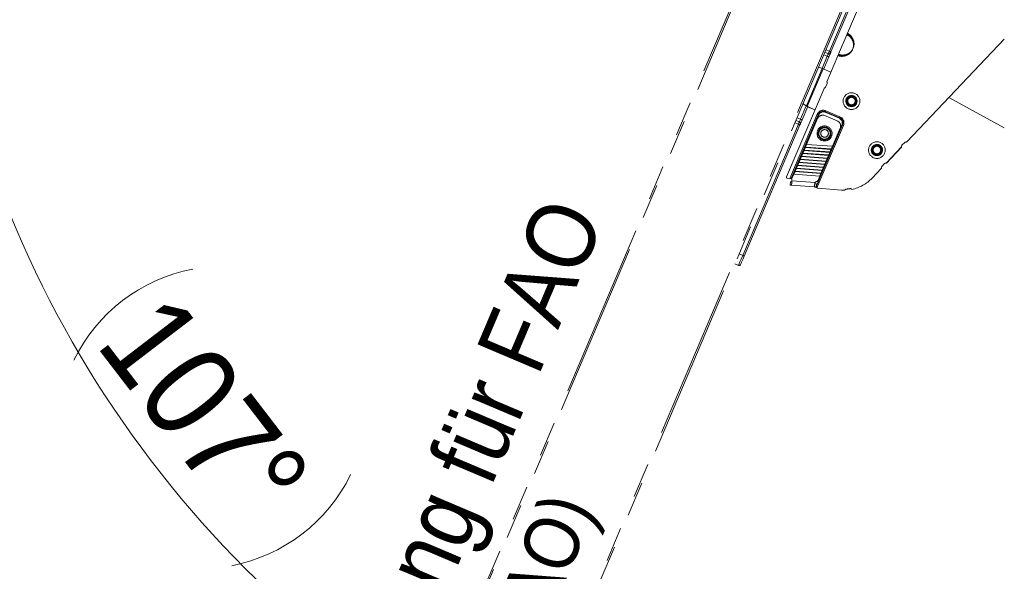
# Model space of a CAD drawing. Header units: millimetres. Extents: x 2 to 420, y 0 to 291.
# Tile 3 of 12: x 87 to 123, y 57 to 77. Entities that reach past the tile are written whole.
import ezdxf

# ---------------------------------------------------------------- set-up
doc = ezdxf.new("R2010")
doc.units = ezdxf.units.MM
doc.linetypes.add('SLD-Durchgehend', pattern=[0])
doc.linetypes.add('SLD-Phantom', pattern=[12.7, 6.35, -1.27, 1.27, -1.27, 1.27, -1.27])
doc.styles.add('SLDTEXTSTYLE1', font='GOTHIC.TTF', dxfattribs={"width": 0.913})
doc.dimstyles.new('SLDDIMSTYLE11', dxfattribs={"dimtxt": 3.439583, "dimasz": 2.5, "dimexe": 0, "dimexo": 0.0625, "dimgap": 0.859896, "dimtad": 1, "dimdec": 4, "dimlfac": 5, "dimzin": 12, "dimdsep": 46, "dimtxsty": 'SLDTEXTSTYLE1', "dimsah": 1, "dimcen": 0.09, "dimazin": 3, "dimtfac": 1, "dimtofl": 0, "dimtmove": 0, "dimatfit": 3, "dimfxl": 1, "dimfrac": 2, "dimtolj": 1, "dimtzin": 12, "dimarcsym": 0})

# ---------------------------------------------------------------- blocks, each defined once
blk = doc.blocks.new('_D_21')
at = {"color": 150, "linetype": 'SLD-Durchgehend', "lineweight": 18}
for centre, radius, start, end in [((112.641, 37.122), 6.11, 142.3759, 195.506), ((112.673, 37.116), 6.11, 322.3759, 15.506), ((123.336, 91.757), 58.404, 247, 270)]:
    blk.add_arc(centre, radius, start, end, dxfattribs=at)
for points in [[(100.515, 37.996), (102.722, 36.78), (102.952, 37.356)], [(123.336, 33.353), (120.843, 33.716), (120.83, 33.096)]]:
    blk.add_solid(points, dxfattribs=at)
at = {"color": 150, "linetype": 'SLD-Durchgehend', "lineweight": 18, "char_height": 3.4396, "attachment_point": 1, "rotation": 348.941, "style": 'SLDTEXTSTYLE1'}
for s, insert in [('23°', (111.566, 39.025)), ('~ ', (107.596, 39.801))]:
    blk.add_mtext(s, dxfattribs=dict(at, insert=insert))
blk = doc.blocks.new('_D_22')
at = {"color": 150, "linetype": 'SLD-Durchgehend', "lineweight": 18}
for centre, radius, start, end in [((123.336, 84.75), 39.338, 163, 270), ((94.735, 61.892), 6.11, 100.9158, 154.0459), ((93.84, 63.06), 6.11, 280.9158, 334.0459)]:
    blk.add_arc(centre, radius, start, end, dxfattribs=at)
for points in [[(85.717, 96.252), (84.763, 93.92), (85.361, 93.758)], [(123.336, 45.412), (120.847, 45.801), (120.827, 45.182)]]:
    blk.add_solid(points, dxfattribs=at)
at = {"color": 150, "linetype": 'SLD-Durchgehend', "lineweight": 18, "insert": (92.727, 67.24), "char_height": 3.4396, "attachment_point": 1, "rotation": 307.4808, "style": 'SLDTEXTSTYLE1'}
blk.add_mtext('107°', dxfattribs=at)

msp = doc.modelspace()

# ---------------------------------------------------------------- linework, layer by layer
at = {"color": 7, "linetype": 'SLD-Phantom', "lineweight": 18}
for p, q in [((92.36604, 28.368693), (119.357746, 91.957166)), ((119.43642, 91.988953), (92.397827, 28.290017)), ((95.785284, 26.852127), (122.823877, 90.551062)), ((122.855664, 90.472387), (95.863956, 26.883914)), ((118.755624, 79.564359), (117.45593, 76.502471)), ((118.048636, 78.792119), (116.798297, 75.846504)), ((116.854491, 75.82265), (118.104831, 78.768266)), ((117.433486, 76.449597), (117.129925, 75.734452)), ((119.61578, 72.54033), (123.17588, 76.291892)), ((116.632681, 75.81196), (116.75964, 75.755434)), ((116.798297, 75.846504), (116.67039, 75.900796)), ((117.63519, 75.904835), (117.661909, 75.967782)), ((117.66464, 75.966622), (117.637921, 75.903675)), ((116.720151, 75.662403), (116.532833, 75.22111)), ((116.589027, 75.197256), (116.776345, 75.638549)), ((116.592244, 75.716696), (116.720151, 75.662403)), ((117.107481, 75.681577), (116.703326, 74.729447)), ((116.538065, 75.218888), (115.957407, 73.850941)), ((116.569745, 75.205441), (115.987482, 73.833716)), ((116.404926, 75.275402), (116.538065, 75.218888)), ((116.854132, 75.084725), (116.569745, 75.205441)), ((116.601031, 74.488455), (115.231441, 71.261906)), ((116.660275, 74.535892), (116.714977, 74.664763)), ((121.151297, 74.158428), (123.17588, 73.04422)), ((115.952484, 73.853894), (115.743322, 73.361141)), ((115.799517, 73.337287), (116.006019, 73.823776)), ((115.836271, 73.935737), (115.847598, 73.926746)), ((116.028856, 73.812205), (116.026038, 73.805567)), ((116.267632, 73.703017), (116.026038, 73.805567)), ((116.078613, 73.789458), (116.269865, 73.708277)), ((117.167107, 73.416302), (116.651624, 73.635111)), ((116.667253, 73.671931), (117.182736, 73.453121)), ((115.357062, 71.199547), (116.352557, 73.544786)), ((116.389377, 73.529156), (115.399184, 71.196407)), ((116.407787, 73.521342), (115.420245, 71.194838)), ((115.703834, 73.268108), (115.574979, 73.32017)), ((115.743322, 73.361141), (115.615416, 73.415433)), ((116.36229, 73.388564), (115.961389, 72.444101)), ((116.560342, 73.50993), (116.593729, 73.507595)), ((117.08479, 73.299152), (116.593729, 73.507595)), ((117.159292, 73.397892), (116.643809, 73.6167)), ((115.665176, 73.17704), (113.633375, 68.390415)), ((113.689569, 68.366561), (115.721371, 73.153186)), ((115.53727, 73.231332), (115.665176, 73.17704)), ((116.327288, 70.925951), (117.273062, 73.154054)), ((117.309882, 73.138425), (116.342005, 70.858251)), ((116.376463, 71.092986), (117.254651, 73.161869)), ((116.473917, 73.021998), (116.470737, 73.025856)), ((116.909147, 72.373504), (117.190744, 73.036905)), ((116.766532, 72.667067), (116.769713, 72.663209)), ((115.874075, 72.238401), (115.867614, 72.223179)), ((116.815372, 72.152584), (115.867614, 72.223179)), ((115.874075, 72.238401), (116.821833, 72.167804)), ((115.920962, 72.348862), (115.914502, 72.33364)), ((116.86226, 72.263043), (115.914502, 72.33364)), ((115.920962, 72.348862), (116.86872, 72.278265)), ((116.909147, 72.373504), (115.961389, 72.444101)), ((116.86226, 72.263043), (116.86872, 72.278265)), ((118.86322, 71.761825), (119.428446, 72.357448)), ((119.431877, 72.346536), (118.874297, 71.75897)), ((119.543675, 72.516646), (119.443616, 72.411205)), ((115.733412, 71.907019), (115.726951, 71.891798)), ((116.674708, 71.821201), (115.726951, 71.891798)), ((115.733412, 71.907019), (116.681169, 71.836423)), ((115.780299, 72.017479), (115.773839, 72.002259)), ((116.721596, 71.931662), (115.773839, 72.002259)), ((115.780299, 72.017479), (116.728057, 71.946882)), ((115.827187, 72.12794), (115.820726, 72.112719)), ((116.768484, 72.042123), (115.820726, 72.112719)), ((115.827187, 72.12794), (116.774945, 72.057343)), ((116.674708, 71.821201), (116.681169, 71.836423)), ((116.721596, 71.931662), (116.728057, 71.946882)), ((116.768484, 72.042123), (116.774945, 72.057343)), ((116.815372, 72.152584), (116.821833, 72.167804)), ((115.54586, 71.465177), (115.5394, 71.449955)), ((115.54586, 71.465177), (116.493618, 71.39458)), ((115.592748, 71.575638), (115.586287, 71.560416)), ((116.534045, 71.489819), (115.586287, 71.560416)), ((115.592748, 71.575638), (116.540506, 71.50504)), ((115.639636, 71.686098), (115.633175, 71.670877)), ((116.580933, 71.60028), (115.633175, 71.670877)), ((115.639636, 71.686098), (116.587394, 71.615501)), ((115.686524, 71.796558), (115.680063, 71.781338)), ((116.62782, 71.71074), (115.680063, 71.781338)), ((115.686524, 71.796558), (116.634282, 71.725962)), ((116.534045, 71.489819), (116.540506, 71.50504)), ((116.580933, 71.60028), (116.587394, 71.615501)), ((116.62782, 71.71074), (116.634282, 71.725962)), ((118.35452, 71.211239), (118.690394, 71.565177)), ((118.81033, 71.743861), (118.710271, 71.638422)), ((115.357062, 71.199547), (115.265289, 71.206387)), ((115.420245, 71.194838), (115.399184, 71.196407)), ((115.430872, 71.194046), (115.420245, 71.194838)), ((116.273256, 71.048668), (115.430344, 71.111456)), ((115.498973, 71.354716), (115.432463, 71.198027)), ((115.498973, 71.354716), (116.44673, 71.284119)), ((116.487157, 71.379359), (115.5394, 71.449955)), ((116.386591, 71.142438), (116.44673, 71.284119)), ((116.487157, 71.379359), (116.493618, 71.39458)), ((115.371358, 70.955407), (115.380272, 71.075075)), ((115.413481, 70.952268), (115.422395, 71.071937)), ((115.413481, 70.952268), (116.245401, 70.8903)), ((116.319116, 70.884809), (116.32803, 71.004478)), ((117.234939, 70.778808), (116.378059, 70.842673)), ((113.633375, 68.390415), (113.505468, 68.444708)), ((113.350539, 68.079719), (113.477499, 68.023193))]:
    msp.add_line(p, q, dxfattribs=at)
at = {"color": 7, "linetype": 'SLD-Phantom', "lineweight": 18, "flags": 128}
for points in [[(117.687623, 76.193303), (117.685569, 76.192873), (117.683538, 76.192445), (117.681552, 76.192028), (117.679633, 76.191624), (117.677802, 76.191238), (117.67608, 76.190876), (117.674485, 76.190541), (117.673035, 76.190237)], [(116.798297, 75.846504), (116.790756, 75.828737), (116.783503, 75.811653), (116.77682, 75.795909), (116.770962, 75.782107), (116.766155, 75.770782), (116.762583, 75.762366), (116.760383, 75.757184), (116.75964, 75.755434)], [(116.776345, 75.638549), (116.788622, 75.667473), (116.800427, 75.695284), (116.811307, 75.720914), (116.820843, 75.743381), (116.828669, 75.761818), (116.834485, 75.775518), (116.838065, 75.783953), (116.839275, 75.786803)], [(116.854491, 75.82265), (116.853406, 75.823111), (116.850194, 75.824474), (116.844981, 75.826687), (116.837972, 75.829663), (116.829442, 75.833284), (116.819726, 75.837407), (116.809207, 75.841873), (116.798297, 75.846504)], [(116.839275, 75.786803), (116.839567, 75.787491), (116.840433, 75.789531), (116.841839, 75.792844), (116.843731, 75.797302), (116.846037, 75.802735), (116.848668, 75.808932), (116.851523, 75.815657), (116.854491, 75.82265)], [(117.637921, 75.903675), (117.637578, 75.903821), (117.637235, 75.903966), (117.636893, 75.904112), (117.636551, 75.904257), (117.63621, 75.904401), (117.635869, 75.904547), (117.635529, 75.90469), (117.63519, 75.904835)], [(117.661909, 75.967782), (117.662248, 75.967637), (117.662588, 75.967493), (117.662929, 75.967348), (117.663271, 75.967203), (117.663612, 75.967059), (117.663955, 75.966913), (117.664297, 75.966768), (117.66464, 75.966622)], [(116.75964, 75.755434), (116.758881, 75.753646), (116.756634, 75.748353), (116.752985, 75.739755), (116.748074, 75.728186), (116.74209, 75.714088), (116.735263, 75.698004), (116.727855, 75.680553), (116.720151, 75.662403)], [(116.776345, 75.638549), (116.77526, 75.63901), (116.772048, 75.640373), (116.766835, 75.642586), (116.759826, 75.645562), (116.751296, 75.649181), (116.74158, 75.653306), (116.731061, 75.657772), (116.720151, 75.662403)], [(117.490825, 75.729676), (117.489709, 75.731454), (117.488605, 75.733212), (117.487526, 75.73493), (117.486483, 75.736592), (117.485488, 75.738176), (117.484553, 75.739667), (117.483686, 75.741047), (117.482898, 75.742302)], [(116.538065, 75.218888), (116.542279, 75.2171), (116.546467, 75.215322), (116.550607, 75.213565), (116.554674, 75.211838), (116.558643, 75.210153), (116.562494, 75.20852), (116.566201, 75.206945), (116.569745, 75.205441)], [(116.026038, 73.805567), (116.011864, 73.811584), (116.002526, 73.815547)], [(116.643809, 73.6167), (116.645334, 73.620293), (116.6468, 73.623746), (116.648152, 73.626928), (116.649335, 73.629718), (116.650307, 73.632008), (116.65103, 73.63371), (116.651474, 73.634758), (116.651624, 73.635111)], [(116.651624, 73.635111), (116.651924, 73.635818), (116.652814, 73.637914), (116.654258, 73.641316), (116.656202, 73.645895), (116.65857, 73.651475), (116.661273, 73.657841), (116.664205, 73.664748), (116.667253, 73.671931)], [(115.703834, 73.268108), (115.703091, 73.266359), (115.700891, 73.261176), (115.697319, 73.252762), (115.692511, 73.241435), (115.686653, 73.227635), (115.67997, 73.211891), (115.672718, 73.194807), (115.665176, 73.17704)], [(115.743322, 73.361141), (115.735619, 73.342991), (115.728211, 73.325539), (115.721383, 73.309455), (115.715399, 73.295357), (115.710488, 73.283787), (115.706839, 73.275191), (115.704592, 73.269897), (115.703834, 73.268108)], [(115.736587, 73.189034), (115.737796, 73.191883), (115.741377, 73.200319), (115.747193, 73.214019), (115.755019, 73.232456), (115.764555, 73.254922), (115.775434, 73.280554), (115.78724, 73.308364), (115.799517, 73.337287)], [(115.799517, 73.337287), (115.798432, 73.337748), (115.79522, 73.339111), (115.790007, 73.341324), (115.782998, 73.3443), (115.774468, 73.347921), (115.764753, 73.352044), (115.754233, 73.35651), (115.743322, 73.361141)], [(116.389377, 73.529156), (116.388669, 73.529457), (116.386574, 73.530345), (116.383172, 73.53179), (116.378592, 73.533734), (116.373013, 73.536103), (116.366647, 73.538804), (116.35974, 73.541736), (116.352557, 73.544786)], [(116.407787, 73.521342), (116.404196, 73.522866), (116.400742, 73.524332), (116.397559, 73.525683), (116.394769, 73.526867), (116.39248, 73.527839), (116.390779, 73.528561), (116.389731, 73.529005), (116.389377, 73.529156)], [(117.159292, 73.397892), (117.160817, 73.401483), (117.162283, 73.404937), (117.163634, 73.40812), (117.164818, 73.410909), (117.16579, 73.413198), (117.166512, 73.4149), (117.166957, 73.415947), (117.167107, 73.416302)], [(117.167107, 73.416302), (117.167407, 73.417008), (117.168297, 73.419103), (117.169741, 73.422507), (117.171685, 73.427086), (117.174053, 73.432665), (117.176755, 73.439031), (117.179687, 73.445939), (117.182736, 73.453121)], [(115.721371, 73.153186), (115.720286, 73.153647), (115.717074, 73.15501), (115.711861, 73.157223), (115.704852, 73.160199), (115.696322, 73.16382), (115.686606, 73.167943), (115.676087, 73.172409), (115.665176, 73.17704)], [(115.721371, 73.153186), (115.724339, 73.160179), (115.727194, 73.166904), (115.729824, 73.173103), (115.73213, 73.178535), (115.734023, 73.182993), (115.735429, 73.186306), (115.736295, 73.188346), (115.736587, 73.189034)], [(116.602191, 73.073824), (116.602161, 73.074207), (116.602072, 73.075343), (116.601927, 73.077184), (116.601799, 73.078809)], [(116.801549, 72.994021), (116.800291, 72.992984), (116.798865, 72.991808), (116.797987, 72.991084), (116.797691, 72.99084)], [(117.254651, 73.161869), (117.258243, 73.160345), (117.261697, 73.158879), (117.26488, 73.157527), (117.26767, 73.156342), (117.269959, 73.155371), (117.27166, 73.15465), (117.272708, 73.154204), (117.273062, 73.154054)], [(117.273062, 73.154054), (117.273769, 73.153754), (117.275864, 73.152864), (117.279267, 73.15142), (117.283846, 73.149476), (117.289426, 73.147108), (117.295791, 73.144406), (117.302699, 73.141474), (117.309882, 73.138425)], [(116.390933, 72.826499), (116.390549, 72.826469), (116.389415, 72.82638), (116.387573, 72.826235), (116.385948, 72.826107)], [(116.442758, 72.698225), (116.442463, 72.697981), (116.441584, 72.697257), (116.440158, 72.696081), (116.4389, 72.695044)], [(116.63865, 72.610256), (116.638522, 72.611881), (116.638377, 72.613723), (116.638288, 72.614858), (116.638258, 72.615241)], [(116.854501, 72.862958), (116.852877, 72.86283), (116.851035, 72.862685), (116.8499, 72.862596), (116.849517, 72.862566)], [(115.867614, 72.223179), (115.863263, 72.212929), (115.858317, 72.201278), (115.852963, 72.188664), (115.8474, 72.17556), (115.841838, 72.162456), (115.836484, 72.149842), (115.831539, 72.138192), (115.827187, 72.12794)], [(115.914502, 72.33364), (115.91015, 72.323388), (115.905205, 72.311739), (115.89985, 72.299125), (115.894288, 72.286021), (115.888726, 72.272917), (115.883372, 72.260303), (115.878426, 72.248653), (115.874075, 72.238401)], [(115.961389, 72.444101), (115.957038, 72.433849), (115.952092, 72.422199), (115.946738, 72.409586), (115.941176, 72.396481), (115.935614, 72.383377), (115.93026, 72.370764), (115.925314, 72.359112), (115.920962, 72.348862)], [(116.821833, 72.167804), (116.826184, 72.178056), (116.83113, 72.189705), (116.836484, 72.202319), (116.842046, 72.215423), (116.847608, 72.228527), (116.852963, 72.241141), (116.857908, 72.252793), (116.86226, 72.263043)], [(116.86872, 72.278265), (116.873072, 72.288517), (116.878017, 72.300166), (116.883372, 72.31278), (116.888933, 72.325884), (116.894496, 72.338988), (116.89985, 72.351602), (116.904796, 72.363252), (116.909147, 72.373504)], [(115.726951, 71.891798), (115.722599, 71.881546), (115.717654, 71.869895), (115.7123, 71.857283), (115.706737, 71.844179), (115.701175, 71.831075), (115.695821, 71.818461), (115.690876, 71.80681), (115.686524, 71.796558)], [(115.773839, 72.002259), (115.769487, 71.992007), (115.764542, 71.980356), (115.759187, 71.967744), (115.753625, 71.954638), (115.748063, 71.941534), (115.742709, 71.928922), (115.737763, 71.917271), (115.733412, 71.907019)], [(115.820726, 72.112719), (115.816375, 72.102468), (115.811429, 72.090817), (115.806075, 72.078203), (115.800512, 72.065099), (115.794951, 72.051995), (115.789597, 72.039381), (115.784651, 72.027731), (115.780299, 72.017479)], [(116.681169, 71.836423), (116.685521, 71.846673), (116.690466, 71.858325), (116.69582, 71.870938), (116.701383, 71.884042), (116.706945, 71.897147), (116.7123, 71.90976), (116.717244, 71.92141), (116.721596, 71.931662)], [(116.728057, 71.946882), (116.732409, 71.957134), (116.737354, 71.968785), (116.742708, 71.981398), (116.74827, 71.994503), (116.753833, 72.007607), (116.759187, 72.02022), (116.764132, 72.031871), (116.768484, 72.042123)], [(116.774945, 72.057343), (116.779297, 72.067595), (116.784242, 72.079246), (116.789596, 72.091859), (116.795158, 72.104963), (116.800721, 72.118067), (116.806075, 72.13068), (116.81102, 72.142332), (116.815372, 72.152584)], [(115.586287, 71.560416), (115.581936, 71.550166), (115.57699, 71.538514), (115.571636, 71.5259), (115.566074, 71.512796), (115.560511, 71.499692), (115.555157, 71.487078), (115.550212, 71.475429), (115.54586, 71.465177)], [(115.633175, 71.670877), (115.628823, 71.660625), (115.623878, 71.648975), (115.618524, 71.636361), (115.612962, 71.623257), (115.607399, 71.610153), (115.602045, 71.597539), (115.5971, 71.585888), (115.592748, 71.575638)], [(115.680063, 71.781338), (115.675711, 71.771086), (115.670766, 71.759436), (115.665412, 71.746822), (115.659849, 71.733718), (115.654287, 71.720614), (115.648933, 71.708), (115.643988, 71.696349), (115.639636, 71.686098)], [(116.493618, 71.39458), (116.49797, 71.404832), (116.502915, 71.416481), (116.508269, 71.429095), (116.513832, 71.442199), (116.519394, 71.455303), (116.524748, 71.467917), (116.529694, 71.479568), (116.534045, 71.489819)], [(116.540506, 71.50504), (116.544857, 71.515292), (116.549803, 71.526942), (116.555157, 71.539556), (116.56072, 71.55266), (116.566282, 71.565764), (116.571636, 71.578378), (116.576581, 71.590029), (116.580933, 71.60028)], [(116.587394, 71.615501), (116.591745, 71.625753), (116.596691, 71.637403), (116.602045, 71.650017), (116.607607, 71.663121), (116.61317, 71.676225), (116.618524, 71.688839), (116.623469, 71.700488), (116.62782, 71.71074)], [(116.634282, 71.725962), (116.638633, 71.736212), (116.643578, 71.747864), (116.648932, 71.760478), (116.654495, 71.773582), (116.660058, 71.786686), (116.665412, 71.7993), (116.670357, 71.810949), (116.674708, 71.821201)], [(115.399184, 71.196407), (115.398375, 71.196469), (115.395978, 71.196646), (115.392085, 71.196936), (115.386847, 71.197327), (115.380464, 71.197802), (115.373181, 71.198346), (115.36528, 71.198935), (115.357062, 71.199547)], [(115.5394, 71.449955), (115.535048, 71.439705), (115.530102, 71.428053), (115.524748, 71.41544), (115.519187, 71.402336), (115.513624, 71.389232), (115.50827, 71.376618), (115.503324, 71.364968), (115.498973, 71.354716)], [(116.44673, 71.284119), (116.451082, 71.294371), (116.456028, 71.306022), (116.461382, 71.318634), (116.466944, 71.331738), (116.472506, 71.344844), (116.47786, 71.357456), (116.482806, 71.369107), (116.487157, 71.379359)], [(115.371358, 70.955407), (115.385809, 70.954331), (115.397598, 70.953452), (115.406319, 70.952802), (115.411675, 70.952404), (115.413481, 70.952268)], [(115.380272, 71.075075), (115.394723, 71.073999), (115.406512, 71.07312), (115.415233, 71.07247), (115.420589, 71.072072), (115.422395, 71.071937)], [(116.245401, 70.8903), (116.24712, 70.890172), (116.252217, 70.889792), (116.260528, 70.889174), (116.271781, 70.888335), (116.285608, 70.887305), (116.301561, 70.886118), (116.319116, 70.884809)], [(116.254315, 71.009969), (116.256033, 71.00984), (116.261131, 71.009462), (116.269441, 71.008842), (116.280695, 71.008005), (116.294522, 71.006974), (116.310475, 71.005786), (116.32803, 71.004478)], [(113.633375, 68.390415), (113.602965, 68.318773), (113.573724, 68.249885), (113.546774, 68.186398), (113.523154, 68.13075), (113.503769, 68.085081), (113.489364, 68.051146), (113.480494, 68.030249), (113.477499, 68.023193)], [(113.557133, 68.054562), (113.559678, 68.060557), (113.567214, 68.078312), (113.579453, 68.107143), (113.595923, 68.145945), (113.615992, 68.193224), (113.638888, 68.247164), (113.663732, 68.305693), (113.689569, 68.366561)], [(113.689569, 68.366561), (113.688484, 68.367022), (113.685272, 68.368385), (113.680059, 68.370598), (113.67305, 68.373573), (113.66452, 68.377193), (113.654805, 68.381318), (113.644285, 68.385783), (113.633375, 68.390415)]]:
    msp.add_lwpolyline(points, dxfattribs=at)
at = {"color": 7, "linetype": 'SLD-Phantom', "lineweight": 18}
for centre, radius in [((117.602149, 74.02587), 0.305), ((117.602149, 74.02587), 0.205), ((117.602149, 74.02587), 0.2), ((117.602149, 74.02587), 0.173205), ((117.602149, 74.02587), 0.138564), ((116.620225, 72.844532), 0.275), ((116.620225, 72.844532), 0.235), ((116.620225, 72.844532), 0.23), ((116.620225, 72.844532), 0.208162), ((116.620225, 72.844532), 0.14), ((118.52988, 72.238111), 0.305), ((118.52988, 72.238111), 0.205), ((118.52988, 72.238111), 0.2), ((118.52988, 72.238111), 0.173205), ((118.52988, 72.238111), 0.138564)]:
    msp.add_circle(centre, radius, dxfattribs=at)
for centre, radius, start, end in [((117.586441, 76.349306), 0.085043, 297.0807839, 308.1228987), ((117.620141, 76.319853), 0.139993, 287.0457819, 292.1995914), ((116.784044, 75.810247), 0.06, 246, 337), ((117.308325, 75.694093), 0.085038, 5.8782116, 16.9207169), ((117.351941, 75.689869), 0.141064, 21.8202838, 26.935163), ((116.659747, 74.688206), 0.06, 337, 43.4218681), ((116.637851, 74.472827), 0.04, 100.3669747, 157), ((116.623455, 74.551521), 0.04, 280.3669747, 337), ((116.469345, 74.709964), 1, 231.556199, 239.2069989), ((116.469345, 74.709964), 1, 241.192878, 247), ((116.573478, 73.45101), 0.24, 67, 157), ((116.573478, 73.45101), 0.2, 67, 157), ((116.573478, 73.45101), 0.18, 67, 157), ((115.681357, 73.212478), 0.06, 337, 68), ((116.546391, 73.310417), 0.2, 86, 157), ((117.006643, 73.115052), 0.2, 337, 67), ((117.088961, 73.2322), 0.18, 337, 67), ((117.088961, 73.2322), 0.2, 337, 67), ((117.088961, 73.2322), 0.24, 337, 67), ((119.586764, 72.567863), 0.04, 259.8670322, 316.5), ((119.487139, 72.369904), 0.06, 136.5, 191.9818662), ((119.487139, 72.369904), 0.06, 191.9818662, 202.9217982), ((119.57269, 72.489111), 0.04, 79.8670322, 136.5), ((118.661379, 71.59271), 0.04, 316.5, 13.1329678), ((118.739287, 71.610887), 0.04, 136.5, 193.1329678), ((118.853853, 71.70256), 0.06, 81.0181338, 136.5), ((118.853853, 71.70256), 0.06, 70.0782018, 81.0181338), ((115.268262, 71.246277), 0.04, 157, 265.7374988), ((115.524513, 71.158954), 0.1, 157, 193.8698976), ((115.330344, 71.11101), 0.1, 0.255329, 13.8698976), ((116.29454, 71.181512), 0.1, 287.5416019, 337), ((116.322169, 71.067449), 0.06, 25.1896851, 45.1882351), ((117.338996, 72.174936), 1.4, 281.332748, 316.5), ((116.35482, 70.990812), 0.1, 107.5416019, 144.6502689), ((116.382518, 70.902507), 0.06, 227.5287794, 265.7374988), ((117.338996, 72.174936), 1.4, 265.7374988, 270.2807123), ((117.345659, 70.814952), 0.04, 270.2807123, 328.3100521), ((117.413731, 70.772926), 0.04, 93.0513143, 148.3100521), ((117.338996, 72.174936), 1.364, 273.0513143, 279.1011186), ((117.564241, 70.768863), 0.06, 33.7903444, 99.1011186), ((113.501903, 68.078006), 0.06, 246, 337)]:
    msp.add_arc(centre, radius, start, end, dxfattribs=at)
for points, knots in [([(117.449093, 76.486366), (117.449604, 76.48757), (117.450626, 76.489977), (117.452961, 76.495477), (117.45482, 76.499858), (117.455815, 76.502201), (117.45593, 76.502471)], [0, 0, 0, 0, 0.319060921, 0.638082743, 0.958245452, 1, 1, 1, 1]), ([(117.45593, 76.502471), (117.485464, 76.483622), (117.556099, 76.438541), (117.643506, 76.333595), (117.672914, 76.240078), (117.687623, 76.193303)], [0, 0, 0, 0, 0.264252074, 0.631997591, 1, 1, 1, 1]), ([(117.433486, 76.449597), (117.434358, 76.451651), (117.436101, 76.455759), (117.438418, 76.461216), (117.43969, 76.464215), (117.440192, 76.465397), (117.440253, 76.465539)], [0, 0, 0, 0, 0.318345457, 0.636747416, 0.956484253, 1, 1, 1, 1]), ([(117.625157, 76.273586), (117.600862, 76.311078), (117.552061, 76.386388), (117.473125, 76.428467), (117.433486, 76.449597)], [0, 0, 0, 0, 0.497836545, 1, 1, 1, 1]), ([(117.440253, 76.465539), (117.44083, 76.4669), (117.442737, 76.471394), (117.445685, 76.478337), (117.448052, 76.483914), (117.449093, 76.486366)], [0, 0, 0, 0, 0.195851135, 0.64637258, 1, 1, 1, 1]), ([(117.440253, 76.465539), (117.480638, 76.44353), (117.532808, 76.4151), (117.597338, 76.349488), (117.621672, 76.310251), (117.638942, 76.282403)], [0, 0, 0, 0, 0.498678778, 0.644188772, 1, 1, 1, 1]), ([(117.638942, 76.282403), (117.632583, 76.295187), (117.605374, 76.349885), (117.555354, 76.409269), (117.493266, 76.45978), (117.464814, 76.476904), (117.449093, 76.486366)], [0, 0, 0, 0, 0.1514842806, 0.648142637, 0.8055733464, 1, 1, 1, 1]), ([(117.661178, 76.186009), (117.652419, 76.211228), (117.642021, 76.241167), (117.627453, 76.269171), (117.625157, 76.273586)], [0, 0, 0, 0, 0.842324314, 1, 1, 1, 1]), ([(117.638942, 76.282403), (117.641204, 76.277737), (117.655508, 76.248233), (117.665024, 76.216745), (117.673035, 76.190237)], [0, 0, 0, 0, 0.1581409, 1, 1, 1, 1]), ([(117.661909, 75.967782), (117.662324, 75.969247), (117.663964, 75.975037), (117.665656, 75.98166), (117.668609, 75.994211), (117.672186, 76.011894), (117.674766, 76.030966), (117.676824, 76.053787), (117.677508, 76.071131), (117.676901, 76.099314), (117.673983, 76.135733), (117.66599, 76.167115), (117.661178, 76.186009)], [0, 0, 0, 0, 0.0206172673, 0.0815015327, 0.0925379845, 0.1952479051, 0.3257466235, 0.3530217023, 0.5058362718, 0.5606394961, 0.7354724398, 1, 1, 1, 1]), ([(117.673035, 76.190237), (117.675911, 76.177197), (117.681662, 76.151119), (117.684932, 76.111108), (117.684313, 76.074114), (117.680644, 76.041295), (117.675563, 76.01435), (117.669991, 75.992673), (117.665805, 75.979196), (117.663293, 75.971728), (117.662415, 75.969224), (117.661909, 75.967782)], [0, 0, 0, 0, 0.177240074, 0.354464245, 0.531690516, 0.667852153, 0.792423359, 0.895416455, 0.96478278, 0.979706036, 1, 1, 1, 1]), ([(117.687623, 76.193303), (117.69242, 76.15611), (117.702382, 76.078864), (117.677527, 76.004949), (117.66464, 75.966622)], [0, 0, 0, 0, 0.481485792, 1, 1, 1, 1]), ([(117.477702, 75.753768), (117.486143, 75.758362), (117.518041, 75.775724), (117.554108, 75.804014), (117.586261, 75.836941), (117.604126, 75.858214), (117.618674, 75.878262), (117.627654, 75.892193), (117.632613, 75.900404), (117.634424, 75.903519), (117.63519, 75.904835)], [0, 0, 0, 0, 0.13070119, 0.493928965, 0.615719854, 0.754899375, 0.870055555, 0.95119154, 0.979377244, 1, 1, 1, 1]), ([(117.63519, 75.904835), (117.634504, 75.903468), (117.633313, 75.901097), (117.629685, 75.894103), (117.622898, 75.88173), (117.611176, 75.862664), (117.595322, 75.840291), (117.574264, 75.814854), (117.548081, 75.788711), (117.51703, 75.763268), (117.494276, 75.74929), (117.482898, 75.742302)], [0, 0, 0, 0, 0.020292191, 0.035217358, 0.104586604, 0.2075775, 0.332148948, 0.468309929, 0.645534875, 0.822764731, 1, 1, 1, 1]), ([(117.637921, 75.903675), (117.636537, 75.900496), (117.617764, 75.857357), (117.574336, 75.790898), (117.514933, 75.747349), (117.490825, 75.729676)], [0, 0, 0, 0, 0.045140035, 0.612486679, 1, 1, 1, 1]), ([(117.490825, 75.729676), (117.445422, 75.707166), (117.354649, 75.662162), (117.21809, 75.654451), (117.138348, 75.674007), (117.107481, 75.681577)], [0, 0, 0, 0, 0.380173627, 0.760067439, 1, 1, 1, 1]), ([(117.107481, 75.681577), (117.108364, 75.683658), (117.11013, 75.68782), (117.112628, 75.693702), (117.113734, 75.69631), (117.114317, 75.697683)], [0, 0, 0, 0, 0.321289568, 0.642530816, 1, 1, 1, 1]), ([(117.123158, 75.718511), (117.121682, 75.715033), (117.118732, 75.708083), (117.115788, 75.701148), (117.114317, 75.697683)], [0, 0, 0, 0, 0.5004092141, 1, 1, 1, 1]), ([(117.114317, 75.697683), (117.143538, 75.690658), (117.219842, 75.672313), (117.316555, 75.679033), (117.377805, 75.698098), (117.392916, 75.702802)], [0, 0, 0, 0, 0.318572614, 0.831879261, 1, 1, 1, 1]), ([(117.123158, 75.718511), (117.12367, 75.719718), (117.124695, 75.722133), (117.12711, 75.727821), (117.128958, 75.732174), (117.129925, 75.734452)], [0, 0, 0, 0, 0.3228839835, 0.6457612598, 1, 1, 1, 1]), ([(117.392916, 75.702802), (117.347472, 75.694196), (117.288923, 75.683109), (117.197519, 75.693124), (117.154082, 75.707953), (117.123158, 75.718511)], [0, 0, 0, 0, 0.4997402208, 0.6438497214, 1, 1, 1, 1]), ([(117.129925, 75.734452), (117.130309, 75.734289), (117.170944, 75.717062), (117.259092, 75.694602), (117.346148, 75.710762), (117.389682, 75.718843)], [0, 0, 0, 0, 0.00475581, 0.502320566, 1, 1, 1, 1]), ([(117.389682, 75.718843), (117.414978, 75.727271), (117.44501, 75.737277), (117.473249, 75.751522), (117.477702, 75.753768)], [0, 0, 0, 0, 0.8422966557, 1, 1, 1, 1]), ([(117.482898, 75.742302), (117.478401, 75.739781), (117.449786, 75.723742), (117.418926, 75.712379), (117.392916, 75.702802)], [0, 0, 0, 0, 0.157149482, 1, 1, 1, 1]), ([(115.957407, 73.850941), (115.963326, 73.84746), (115.974013, 73.841174), (115.983327, 73.836017), (115.987482, 73.833716)], [0, 0, 0, 0, 0.553842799, 1, 1, 1, 1]), ([(116.399276, 72.908421), (116.399255, 72.908405), (116.399154, 72.908327), (116.397796, 72.908528), (116.39414, 72.909362), (116.390458, 72.910333), (116.388616, 72.910819)], [0, 0, 0, 0, 0.079940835, 0.386206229, 0.693122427, 1, 1, 1, 1]), ([(116.420783, 72.959088), (116.42078, 72.959115), (116.420765, 72.959243), (116.419679, 72.960078), (116.416538, 72.96213), (116.413282, 72.964104), (116.411654, 72.96509)], [0, 0, 0, 0, 0.079942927, 0.386202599, 0.693137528, 1, 1, 1, 1]), ([(116.684113, 73.065481), (116.684097, 73.065502), (116.684019, 73.065603), (116.684219, 73.066961), (116.685054, 73.070616), (116.686025, 73.0743), (116.686511, 73.076141)], [0, 0, 0, 0, 0.079937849, 0.386190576, 0.69308103, 1, 1, 1, 1]), ([(116.734781, 73.043974), (116.734807, 73.043977), (116.734935, 73.043992), (116.735771, 73.045077), (116.737822, 73.048218), (116.739796, 73.051475), (116.740783, 73.053104)], [0, 0, 0, 0, 0.079939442, 0.386178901, 0.69309007, 1, 1, 1, 1]), ([(116.499666, 72.635961), (116.500653, 72.63759), (116.502628, 72.640847), (116.504679, 72.643988), (116.505515, 72.645073), (116.505642, 72.645088), (116.505669, 72.645091)], [0, 0, 0, 0, 0.306919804, 0.613826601, 0.920061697, 1, 1, 1, 1]), ([(116.553938, 72.612924), (116.554424, 72.614765), (116.555395, 72.618449), (116.55623, 72.622104), (116.55643, 72.623462), (116.556352, 72.623563), (116.556336, 72.623584)], [0, 0, 0, 0, 0.30691897, 0.613809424, 0.920062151, 1, 1, 1, 1]), ([(116.828795, 72.723973), (116.827167, 72.72496), (116.823911, 72.726935), (116.82077, 72.728987), (116.819684, 72.729823), (116.819669, 72.72995), (116.819666, 72.729977)], [0, 0, 0, 0, 0.3068822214, 0.6138084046, 0.9200593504, 1, 1, 1, 1]), ([(116.851832, 72.778246), (116.849992, 72.778732), (116.846309, 72.779703), (116.842652, 72.780537), (116.841297, 72.780738), (116.841194, 72.78066), (116.841173, 72.780644)], [0, 0, 0, 0, 0.306879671, 0.613797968, 0.920056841, 1, 1, 1, 1]), ([(115.413481, 70.952268), (115.413843, 70.954545), (115.414331, 70.957617), (115.417237, 70.97656), (115.420638, 71.001847), (115.426164, 71.048649), (115.428948, 71.090475), (115.430344, 71.111456)], [0, 0, 0, 0, 0.2507623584, 0.3384860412, 0.5001347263, 0.7492500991, 1, 1, 1, 1]), ([(115.422395, 71.071937), (115.422457, 71.072072), (115.422587, 71.072355), (115.423416, 71.074445), (115.424773, 71.077873), (115.426792, 71.084137), (115.429026, 71.093573), (115.430192, 71.103611), (115.430294, 71.108875), (115.430344, 71.111456)], [0, 0, 0, 0, 0.120647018, 0.250787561, 0.338636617, 0.50068178, 0.749645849, 0.877280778, 1, 1, 1, 1]), ([(116.273256, 71.048668), (116.269416, 71.030047), (116.263419, 71.00096), (116.257364, 70.964772), (116.253137, 70.938799), (116.249758, 70.917349), (116.2464, 70.896142), (116.245795, 70.892606), (116.245401, 70.8903)], [0, 0, 0, 0, 0.225738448, 0.352592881, 0.484448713, 0.618300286, 0.751060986, 1, 1, 1, 1]), ([(116.327288, 70.925951), (116.327218, 70.925787), (116.324262, 70.918755), (116.321278, 70.90488), (116.324124, 70.885255), (116.331466, 70.86939), (116.338737, 70.861705), (116.342005, 70.858251)], [0, 0, 0, 0, 0.008105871, 0.345855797, 0.629556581, 0.833532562, 1, 1, 1, 1]), ([(116.376463, 71.092986), (116.377741, 71.089859), (116.381134, 71.081557), (116.38305, 71.065548), (116.380802, 71.052742), (116.377921, 71.045244), (116.377476, 71.04419), (116.377399, 71.044006)], [0, 0, 0, 0, 0.184950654, 0.491037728, 0.927516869, 0.98734033, 1, 1, 1, 1])]:
    msp.add_open_spline(points, degree=3, knots=knots, dxfattribs=at)

# ---------------------------------------------------------------- texts
at = {"color": 150, "linetype": 'Continuous', "lineweight": 0, "attachment_point": 1, "rotation": 67, "style": 'SLDTEXTSTYLE1'}
for s, insert, char_height in [('kritische Winkelstellung für FAO', (89.41784, 30.873848), 2.5), ('(critical angle position for FAO)', (93.348803, 29.04999), 2)]:
    msp.add_mtext(s, dxfattribs=dict(at, insert=insert, char_height=char_height))

# ---------------------------------------------------------------- dimensions: what is measured, and where the dimension line sits
at = {"color": 150, "linetype": 'SLD-Durchgehend', "lineweight": 18}
for base, line1, line2, text, picture, middle in [((91.016861, 66.741025), ((119.213127, 86.010868), (53.036838, 106.24299)), ((123.33588, 58.474644), (123.33588, 22.774644)), '(<>)', '_D_22', (92.118777, 60.813305)), ((106.644544, 38.294373), ((123.33588, 22.774644), (123.33588, 58.474644)), ((95.785283, 26.852127), (122.823877, 90.551063)), '(~ <>)', '_D_21', (112.132732, 34.437446))]:
    dim = msp.add_angular_dim_2l(base=base, line1=line1, line2=line2, text=text, dimstyle='SLDDIMSTYLE11', dxfattribs=at)
    dim.commit()
    dim.dimension.update_dxf_attribs({"geometry": picture, "text_midpoint": middle, "dimtype": 162})

doc.saveas('drawing.dxf')
